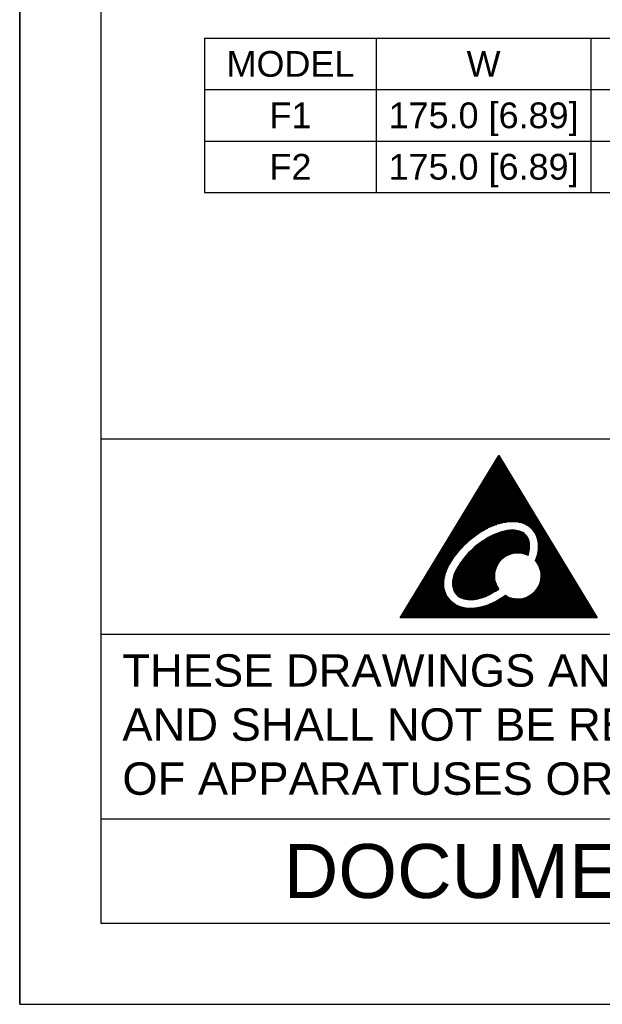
# Model space of a CAD drawing. Header units: millimetres. Extents: x 10777 to 12153, y -350 to 623.
# Tile 1 of 59: x 10777 to 10953, y -350 to -51. Entities that reach past the tile are written whole.
import ezdxf
from ezdxf.enums import TextEntityAlignment as Align

# ---------------------------------------------------------------- set-up
doc = ezdxf.new("R2010")
doc.units = ezdxf.units.MM
doc.layers.add('DIM', color=7, linetype='Continuous')
doc.styles.add('TEXTSTYLE_1', font='arial.ttf')
doc.styles.add('TEXTSTYLE_5', font='arial.ttf')

msp = doc.modelspace()

# ---------------------------------------------------------------- linework, layer by layer
at = {"color": 7}
for p, q in [((10776.87, 623.12), (10776.87, -349.85)), ((10776.87, -349.85), (10776.87, 623.12)), ((10801.44, 598.55), (10801.44, -325.28)), ((11440.26, -178.56), (10801.44, -178.56)), ((10892.16, -232.68), (10922.05, -183.54)), ((10921.2, -184.93), (10922.89, -184.93)), ((10921.34, -184.71), (10922.76, -184.71)), ((10921.48, -184.48), (10922.62, -184.48)), ((10921.61, -184.26), (10922.49, -184.26)), ((10921.75, -184.04), (10922.35, -184.04)), ((10921.88, -183.81), (10922.22, -183.81)), ((10922.02, -183.59), (10922.08, -183.59)), ((10922.05, -183.54), (10951.8, -232.68)), ((10919.44, -187.83), (10924.65, -187.83)), ((10919.57, -187.61), (10924.52, -187.61)), ((10919.71, -187.39), (10924.38, -187.39)), ((10919.85, -187.16), (10924.25, -187.16)), ((10919.98, -186.94), (10924.11, -186.94)), ((10920.12, -186.72), (10923.98, -186.72)), ((10920.25, -186.49), (10923.84, -186.49)), ((10920.39, -186.27), (10923.71, -186.27)), ((10920.53, -186.05), (10923.57, -186.05)), ((10920.66, -185.82), (10923.43, -185.82)), ((10920.8, -185.6), (10923.3, -185.6)), ((10920.93, -185.38), (10923.16, -185.38)), ((10921.07, -185.15), (10923.03, -185.15)), ((10917.53, -190.96), (10926.55, -190.96)), ((10917.67, -190.74), (10926.41, -190.74)), ((10917.81, -190.51), (10926.27, -190.51)), ((10917.94, -190.29), (10926.14, -190.29)), ((10918.08, -190.07), (10926, -190.07)), ((10918.21, -189.84), (10925.87, -189.84)), ((10918.35, -189.62), (10925.73, -189.62)), ((10918.49, -189.4), (10925.6, -189.4)), ((10918.62, -189.17), (10925.46, -189.17)), ((10918.76, -188.95), (10925.33, -188.95)), ((10918.89, -188.73), (10925.19, -188.73)), ((10919.03, -188.5), (10925.06, -188.5)), ((10919.17, -188.28), (10924.92, -188.28)), ((10919.3, -188.06), (10924.79, -188.06)), ((10915.77, -193.87), (10928.3, -193.87)), ((10915.9, -193.64), (10928.17, -193.64)), ((10916.04, -193.42), (10928.03, -193.42)), ((10916.18, -193.2), (10927.9, -193.2)), ((10916.31, -192.97), (10927.76, -192.97)), ((10916.45, -192.75), (10927.63, -192.75)), ((10916.58, -192.53), (10927.49, -192.53)), ((10916.72, -192.3), (10927.36, -192.3)), ((10916.86, -192.08), (10927.22, -192.08)), ((10916.99, -191.86), (10927.09, -191.86)), ((10917.13, -191.63), (10926.95, -191.63)), ((10917.26, -191.41), (10926.82, -191.41)), ((10917.4, -191.19), (10926.68, -191.19)), ((10914, -196.77), (10930.06, -196.77)), ((10914.14, -196.55), (10929.93, -196.55)), ((10914.27, -196.32), (10929.79, -196.32)), ((10914.41, -196.1), (10929.66, -196.1)), ((10914.54, -195.88), (10929.52, -195.88)), ((10914.68, -195.65), (10929.39, -195.65)), ((10914.82, -195.43), (10929.25, -195.43)), ((10914.95, -195.21), (10929.12, -195.21)), ((10915.09, -194.98), (10928.98, -194.98)), ((10915.22, -194.76), (10928.84, -194.76)), ((10915.36, -194.54), (10928.71, -194.54)), ((10915.5, -194.31), (10928.57, -194.31)), ((10915.63, -194.09), (10928.44, -194.09)), ((10912.1, -199.9), (10931.96, -199.9)), ((10912.23, -199.68), (10931.82, -199.68)), ((10912.37, -199.45), (10931.69, -199.45)), ((10912.51, -199.23), (10931.55, -199.23)), ((10912.64, -199.01), (10931.41, -199.01)), ((10912.78, -198.78), (10931.28, -198.78)), ((10912.91, -198.56), (10931.14, -198.56)), ((10913.05, -198.34), (10931.01, -198.34)), ((10913.18, -198.11), (10930.87, -198.11)), ((10913.32, -197.89), (10930.74, -197.89)), ((10913.46, -197.66), (10930.6, -197.66)), ((10913.59, -197.44), (10930.47, -197.44)), ((10913.73, -197.22), (10930.33, -197.22)), ((10913.86, -196.99), (10930.2, -196.99)), ((10910.33, -202.8), (10933.71, -202.8)), ((10910.47, -202.58), (10933.58, -202.58)), ((10910.6, -202.36), (10933.44, -202.36)), ((10910.74, -202.13), (10933.31, -202.13)), ((10910.87, -201.91), (10933.17, -201.91)), ((10911.01, -201.69), (10933.04, -201.69)), ((10911.15, -201.46), (10932.9, -201.46)), ((10911.28, -201.24), (10932.77, -201.24)), ((10911.42, -201.02), (10932.63, -201.02)), ((10911.55, -200.79), (10932.5, -200.79)), ((10911.69, -200.57), (10932.36, -200.57)), ((10911.83, -200.35), (10932.23, -200.35)), ((10911.96, -200.12), (10932.09, -200.12)), ((10908.43, -205.93), (10917.85, -205.93)), ((10908.56, -205.71), (10918.27, -205.71)), ((10908.7, -205.49), (10918.71, -205.49)), ((10908.84, -205.26), (10919.18, -205.26)), ((10908.97, -205.04), (10919.67, -205.04)), ((10909.11, -204.81), (10920.21, -204.81)), ((10909.24, -204.59), (10920.79, -204.59)), ((10909.38, -204.37), (10921.43, -204.37)), ((10909.51, -204.14), (10922.17, -204.14)), ((10909.65, -203.92), (10923.05, -203.92)), ((10909.79, -203.7), (10924.24, -203.7)), ((10909.92, -203.47), (10934.12, -203.47)), ((10910.06, -203.25), (10933.98, -203.25)), ((10910.19, -203.03), (10933.85, -203.03)), ((10928.04, -203.7), (10934.25, -203.7)), ((10928.95, -203.92), (10934.39, -203.92)), ((10929.59, -204.14), (10934.53, -204.14)), ((10930.09, -204.37), (10934.66, -204.37)), ((10930.51, -204.59), (10934.8, -204.59)), ((10930.87, -204.81), (10934.93, -204.81)), ((10931.19, -205.04), (10935.07, -205.04)), ((10931.47, -205.26), (10935.2, -205.26)), ((10931.72, -205.49), (10935.34, -205.49)), ((10931.95, -205.71), (10935.47, -205.71)), ((10932.16, -205.93), (10935.61, -205.93)), ((10906.66, -208.84), (10913.57, -208.84)), ((10906.8, -208.61), (10913.84, -208.61)), ((10906.93, -208.39), (10914.12, -208.39)), ((10907.07, -208.17), (10914.41, -208.17)), ((10907.2, -207.94), (10914.71, -207.94)), ((10907.34, -207.72), (10915.02, -207.72)), ((10907.48, -207.5), (10915.33, -207.5)), ((10907.61, -207.27), (10915.66, -207.27)), ((10907.75, -207.05), (10915.99, -207.05)), ((10907.88, -206.83), (10916.33, -206.83)), ((10908.02, -206.6), (10916.69, -206.6)), ((10908.16, -206.38), (10917.06, -206.38)), ((10908.29, -206.16), (10917.45, -206.16)), ((10918.13, -208.77), (10930.92, -208.77)), ((10918.51, -208.55), (10930.82, -208.55)), ((10918.9, -208.32), (10930.69, -208.32)), ((10919.31, -208.1), (10930.55, -208.1)), ((10919.74, -207.88), (10930.39, -207.88)), ((10920.2, -207.65), (10930.21, -207.65)), ((10920.69, -207.43), (10929.99, -207.43)), ((10921.22, -207.21), (10929.74, -207.21)), ((10921.79, -206.98), (10929.43, -206.98)), ((10922.44, -206.76), (10929.05, -206.76)), ((10923.22, -206.54), (10928.57, -206.54)), ((10924.24, -206.31), (10927.85, -206.31)), ((10932.35, -206.16), (10935.74, -206.16)), ((10932.52, -206.38), (10935.88, -206.38)), ((10932.68, -206.6), (10936.01, -206.6)), ((10932.83, -206.83), (10936.15, -206.83)), ((10932.96, -207.05), (10936.28, -207.05)), ((10933.09, -207.27), (10936.42, -207.27)), ((10933.2, -207.5), (10936.55, -207.5)), ((10933.3, -207.72), (10936.69, -207.72)), ((10933.39, -207.94), (10936.82, -207.94)), ((10933.48, -208.17), (10936.96, -208.17)), ((10933.56, -208.39), (10937.1, -208.39)), ((10933.63, -208.61), (10937.23, -208.61)), ((10933.69, -208.84), (10937.37, -208.84)), ((10904.89, -211.74), (10910.51, -211.74)), ((10905.03, -211.52), (10910.71, -211.52)), ((10905.16, -211.29), (10910.92, -211.29)), ((10905.3, -211.07), (10911.14, -211.07)), ((10905.44, -210.85), (10911.36, -210.85)), ((10905.57, -210.62), (10911.58, -210.62)), ((10905.71, -210.4), (10911.81, -210.4)), ((10905.84, -210.18), (10912.04, -210.18)), ((10905.98, -209.95), (10912.28, -209.95)), ((10906.12, -209.73), (10912.53, -209.73)), ((10906.25, -209.51), (10912.78, -209.51)), ((10906.39, -209.28), (10913.03, -209.28)), ((10906.52, -209.06), (10913.3, -209.06)), ((10914, -211.9), (10931.29, -211.9)), ((10914.25, -211.68), (10931.32, -211.68)), ((10914.5, -211.45), (10931.34, -211.45)), ((10914.75, -211.23), (10931.35, -211.23)), ((10915.01, -211.01), (10931.35, -211.01)), ((10915.28, -210.78), (10931.35, -210.78)), ((10915.56, -210.56), (10931.34, -210.56)), ((10915.85, -210.34), (10931.32, -210.34)), ((10916.14, -210.11), (10931.29, -210.11)), ((10916.45, -209.89), (10931.26, -209.89)), ((10916.76, -209.66), (10931.21, -209.66)), ((10917.08, -209.44), (10931.16, -209.44)), ((10917.42, -209.22), (10931.09, -209.22)), ((10917.77, -208.99), (10931.01, -208.99)), ((10933.74, -209.06), (10937.5, -209.06)), ((10933.79, -209.28), (10937.64, -209.28)), ((10933.83, -209.51), (10937.77, -209.51)), ((10933.87, -209.73), (10937.91, -209.73)), ((10933.9, -209.95), (10938.04, -209.95)), ((10933.92, -210.18), (10938.18, -210.18)), ((10933.92, -211.74), (10939.12, -211.74)), ((10933.93, -210.4), (10938.31, -210.4)), ((10933.94, -211.52), (10938.99, -211.52)), ((10933.95, -210.62), (10938.45, -210.62)), ((10933.95, -210.85), (10938.58, -210.85)), ((10933.95, -211.07), (10938.72, -211.07)), ((10933.95, -211.29), (10938.85, -211.29)), ((10902.99, -214.87), (10908.05, -214.87)), ((10903.13, -214.65), (10908.2, -214.65)), ((10903.26, -214.42), (10908.35, -214.42)), ((10903.4, -214.2), (10908.51, -214.2)), ((10903.53, -213.98), (10908.67, -213.98)), ((10903.67, -213.75), (10908.84, -213.75)), ((10903.81, -213.53), (10909.01, -213.53)), ((10903.94, -213.31), (10909.18, -213.31)), ((10904.08, -213.08), (10909.36, -213.08)), ((10904.21, -212.86), (10909.54, -212.86)), ((10904.35, -212.64), (10909.72, -212.64)), ((10904.49, -212.41), (10909.91, -212.41)), ((10904.62, -212.19), (10910.11, -212.19)), ((10904.76, -211.96), (10910.31, -211.96)), ((10911.32, -214.8), (10923.03, -214.8)), ((10911.5, -214.58), (10923.29, -214.58)), ((10911.68, -214.36), (10923.58, -214.36)), ((10911.87, -214.13), (10923.9, -214.13)), ((10912.06, -213.91), (10924.27, -213.91)), ((10912.25, -213.69), (10924.7, -213.69)), ((10912.46, -213.46), (10925.22, -213.46)), ((10912.66, -213.24), (10925.89, -213.24)), ((10912.87, -213.02), (10927.01, -213.02)), ((10913.09, -212.79), (10931.12, -212.79)), ((10913.31, -212.57), (10931.17, -212.57)), ((10913.53, -212.35), (10931.22, -212.35)), ((10913.77, -212.12), (10931.26, -212.12)), ((10928.61, -213.02), (10931.06, -213.02)), ((10929.64, -213.24), (10930.99, -213.24)), ((10930.27, -213.46), (10930.93, -213.46)), ((10930.82, -213.69), (10930.86, -213.69)), ((10933.19, -214.87), (10941.02, -214.87)), ((10933.28, -214.65), (10940.88, -214.65)), ((10933.35, -214.42), (10940.75, -214.42)), ((10933.43, -214.2), (10940.61, -214.2)), ((10933.5, -213.98), (10940.48, -213.98)), ((10933.56, -213.75), (10940.34, -213.75)), ((10933.62, -213.53), (10940.21, -213.53)), ((10933.67, -213.31), (10940.07, -213.31)), ((10933.72, -213.08), (10939.94, -213.08)), ((10933.77, -212.86), (10939.8, -212.86)), ((10933.81, -212.64), (10939.67, -212.64)), ((10933.84, -212.41), (10939.53, -212.41)), ((10933.87, -212.19), (10939.39, -212.19)), ((10933.9, -211.96), (10939.26, -211.96)), ((10901.22, -217.77), (10906.44, -217.77)), ((10901.36, -217.55), (10906.54, -217.55)), ((10901.49, -217.33), (10906.64, -217.33)), ((10901.63, -217.1), (10906.75, -217.1)), ((10901.77, -216.88), (10906.86, -216.88)), ((10901.9, -216.66), (10906.98, -216.66)), ((10902.04, -216.43), (10907.1, -216.43)), ((10902.17, -216.21), (10907.22, -216.21)), ((10902.31, -215.99), (10907.35, -215.99)), ((10902.45, -215.76), (10907.48, -215.76)), ((10902.58, -215.54), (10907.62, -215.54)), ((10902.72, -215.32), (10907.76, -215.32)), ((10902.85, -215.09), (10907.9, -215.09)), ((10909.35, -217.71), (10921.15, -217.71)), ((10909.48, -217.49), (10921.23, -217.49)), ((10909.61, -217.26), (10921.32, -217.26)), ((10909.75, -217.04), (10921.41, -217.04)), ((10909.89, -216.81), (10921.52, -216.81)), ((10910.04, -216.59), (10921.64, -216.59)), ((10910.18, -216.37), (10921.76, -216.37)), ((10910.33, -216.14), (10921.9, -216.14)), ((10910.49, -215.92), (10922.05, -215.92)), ((10910.65, -215.7), (10922.21, -215.7)), ((10910.81, -215.47), (10922.39, -215.47)), ((10910.98, -215.25), (10922.58, -215.25)), ((10911.15, -215.03), (10922.79, -215.03)), ((10933.01, -215.32), (10941.29, -215.32)), ((10933.11, -215.09), (10941.15, -215.09)), ((10933.16, -215.54), (10941.42, -215.54)), ((10933.33, -215.76), (10941.56, -215.76)), ((10933.5, -215.99), (10941.69, -215.99)), ((10933.65, -216.21), (10941.83, -216.21)), ((10933.78, -216.43), (10941.96, -216.43)), ((10933.91, -216.66), (10942.1, -216.66)), ((10934.02, -216.88), (10942.24, -216.88)), ((10934.13, -217.1), (10942.37, -217.1)), ((10934.23, -217.33), (10942.51, -217.33)), ((10934.31, -217.55), (10942.64, -217.55)), ((10934.39, -217.77), (10942.78, -217.77)), ((10899.46, -220.68), (10905.52, -220.68)), ((10899.59, -220.46), (10905.56, -220.46)), ((10899.73, -220.23), (10905.61, -220.23)), ((10899.86, -220.01), (10905.66, -220.01)), ((10900, -219.79), (10905.72, -219.79)), ((10900.14, -219.56), (10905.79, -219.56)), ((10900.27, -219.34), (10905.85, -219.34)), ((10900.41, -219.11), (10905.92, -219.11)), ((10900.54, -218.89), (10906, -218.89)), ((10900.68, -218.67), (10906.08, -218.67)), ((10900.82, -218.44), (10906.16, -218.44)), ((10900.95, -218.22), (10906.25, -218.22)), ((10901.09, -218), (10906.34, -218)), ((10908.08, -220.84), (10920.8, -220.84)), ((10908.13, -220.61), (10920.78, -220.61)), ((10908.19, -220.39), (10920.76, -220.39)), ((10908.26, -220.17), (10920.76, -220.17)), ((10908.33, -219.94), (10920.76, -219.94)), ((10908.4, -219.72), (10920.76, -219.72)), ((10908.49, -219.5), (10920.78, -219.5)), ((10908.58, -219.27), (10920.8, -219.27)), ((10908.67, -219.05), (10920.83, -219.05)), ((10908.77, -218.83), (10920.86, -218.83)), ((10908.88, -218.6), (10920.9, -218.6)), ((10908.99, -218.38), (10920.95, -218.38)), ((10909.1, -218.16), (10921.01, -218.16)), ((10909.22, -217.93), (10921.08, -217.93)), ((10934.46, -218), (10942.91, -218)), ((10934.52, -218.22), (10943.05, -218.22)), ((10934.58, -218.44), (10943.18, -218.44)), ((10934.62, -218.67), (10943.32, -218.67)), ((10934.66, -218.89), (10943.45, -218.89)), ((10934.69, -219.11), (10943.59, -219.11)), ((10934.71, -220.68), (10944.53, -220.68)), ((10934.72, -219.34), (10943.72, -219.34)), ((10934.73, -219.56), (10943.86, -219.56)), ((10934.73, -220.46), (10944.4, -220.46)), ((10934.74, -219.79), (10943.99, -219.79)), ((10934.74, -220.01), (10944.13, -220.01)), ((10934.74, -220.23), (10944.26, -220.23)), ((10897.55, -223.81), (10905.46, -223.81)), ((10897.69, -223.58), (10905.42, -223.58)), ((10897.82, -223.36), (10905.38, -223.36)), ((10897.96, -223.14), (10905.36, -223.14)), ((10898.1, -222.91), (10905.34, -222.91)), ((10898.23, -222.69), (10905.33, -222.69)), ((10898.37, -222.47), (10905.33, -222.47)), ((10898.5, -222.24), (10905.34, -222.24)), ((10898.64, -222.02), (10905.35, -222.02)), ((10898.78, -221.8), (10905.36, -221.8)), ((10898.91, -221.57), (10905.38, -221.57)), ((10899.05, -221.35), (10905.41, -221.35)), ((10899.18, -221.13), (10905.44, -221.13)), ((10899.32, -220.9), (10905.48, -220.9)), ((10907.93, -222.18), (10921.12, -222.18)), ((10907.93, -222.4), (10921.21, -222.4)), ((10907.94, -221.95), (10921.04, -221.95)), ((10907.94, -222.62), (10921.3, -222.62)), ((10907.95, -221.73), (10920.98, -221.73)), ((10907.96, -222.85), (10921.41, -222.85)), ((10907.97, -221.51), (10920.92, -221.51)), ((10907.99, -223.07), (10921.52, -223.07)), ((10908, -221.28), (10920.87, -221.28)), ((10908.02, -223.29), (10921.64, -223.29)), ((10908.04, -221.06), (10920.83, -221.06)), ((10908.07, -223.52), (10921.77, -223.52)), ((10908.13, -223.74), (10921.9, -223.74)), ((10933.59, -223.81), (10946.43, -223.81)), ((10933.74, -223.58), (10946.29, -223.58)), ((10933.87, -223.36), (10946.16, -223.36)), ((10933.98, -223.14), (10946.02, -223.14)), ((10934.09, -222.91), (10945.89, -222.91)), ((10934.19, -222.69), (10945.75, -222.69)), ((10934.28, -222.47), (10945.62, -222.47)), ((10934.36, -222.24), (10945.48, -222.24)), ((10934.44, -222.02), (10945.35, -222.02)), ((10934.5, -221.8), (10945.21, -221.8)), ((10934.56, -221.57), (10945.08, -221.57)), ((10934.61, -221.35), (10944.94, -221.35)), ((10934.65, -221.13), (10944.8, -221.13)), ((10934.68, -220.9), (10944.67, -220.9)), ((10895.79, -226.71), (10906.75, -226.71)), ((10895.92, -226.49), (10906.59, -226.49)), ((10896.06, -226.26), (10906.44, -226.26)), ((10896.19, -226.04), (10906.3, -226.04)), ((10896.33, -225.82), (10906.18, -225.82)), ((10896.47, -225.59), (10906.06, -225.59)), ((10896.6, -225.37), (10905.96, -225.37)), ((10896.74, -225.15), (10905.86, -225.15)), ((10896.87, -224.92), (10905.77, -224.92)), ((10897.01, -224.7), (10905.69, -224.7)), ((10897.14, -224.48), (10905.62, -224.48)), ((10897.28, -224.25), (10905.56, -224.25)), ((10897.42, -224.03), (10905.5, -224.03)), ((10908.2, -223.96), (10922.03, -223.96)), ((10908.28, -224.19), (10921.73, -224.19)), ((10908.38, -224.41), (10921.32, -224.41)), ((10908.49, -224.64), (10920.93, -224.64)), ((10908.62, -224.86), (10920.54, -224.86)), ((10908.77, -225.08), (10920.14, -225.08)), ((10908.94, -225.31), (10919.75, -225.31)), ((10909.14, -225.53), (10919.34, -225.53)), ((10909.36, -225.75), (10918.91, -225.75)), ((10909.61, -225.98), (10918.46, -225.98)), ((10909.91, -226.2), (10917.96, -226.2)), ((10910.26, -226.42), (10917.4, -226.42)), ((10910.7, -226.65), (10916.75, -226.65)), ((10922.69, -226.71), (10925.92, -226.71)), ((10923.04, -226.49), (10925.24, -226.49)), ((10923.38, -226.26), (10924.73, -226.26)), ((10923.72, -226.04), (10924.3, -226.04)), ((10929.6, -226.71), (10948.19, -226.71)), ((10930.28, -226.49), (10948.05, -226.49)), ((10930.79, -226.26), (10947.92, -226.26)), ((10931.22, -226.04), (10947.78, -226.04)), ((10931.58, -225.82), (10947.65, -225.82)), ((10931.9, -225.59), (10947.51, -225.59)), ((10932.19, -225.37), (10947.37, -225.37)), ((10932.45, -225.15), (10947.24, -225.15)), ((10932.68, -224.92), (10947.1, -224.92)), ((10932.9, -224.7), (10946.97, -224.7)), ((10933.09, -224.48), (10946.83, -224.48)), ((10933.27, -224.25), (10946.7, -224.25)), ((10933.44, -224.03), (10946.56, -224.03)), ((10894.02, -229.62), (10911.58, -229.62)), ((10894.15, -229.39), (10910.64, -229.39)), ((10894.29, -229.17), (10909.99, -229.17)), ((10894.43, -228.95), (10909.48, -228.95)), ((10894.56, -228.72), (10909.04, -228.72)), ((10894.7, -228.5), (10908.67, -228.5)), ((10894.83, -228.28), (10908.34, -228.28)), ((10894.97, -228.05), (10908.04, -228.05)), ((10895.11, -227.83), (10907.77, -227.83)), ((10895.24, -227.61), (10907.53, -227.61)), ((10895.38, -227.38), (10907.31, -227.38)), ((10895.51, -227.16), (10907.11, -227.16)), ((10895.65, -226.93), (10906.92, -226.93)), ((10911.28, -226.87), (10915.94, -226.87)), ((10912.25, -227.09), (10914.72, -227.09)), ((10915.36, -229.62), (10949.94, -229.62)), ((10916.49, -229.39), (10949.81, -229.39)), ((10917.34, -229.17), (10949.67, -229.17)), ((10918.04, -228.95), (10949.54, -228.95)), ((10918.67, -228.72), (10949.4, -228.72)), ((10919.23, -228.5), (10949.27, -228.5)), ((10919.75, -228.28), (10949.13, -228.28)), ((10920.24, -228.05), (10949, -228.05)), ((10920.69, -227.83), (10948.86, -227.83)), ((10921.13, -227.61), (10948.73, -227.61)), ((10921.54, -227.38), (10948.59, -227.38)), ((10921.94, -227.16), (10948.46, -227.16)), ((10922.32, -226.93), (10927.19, -226.93)), ((10928.32, -226.93), (10948.32, -226.93)), ((10951.8, -232.68), (10892.16, -232.68)), ((10892.25, -232.52), (10951.7, -232.52)), ((10892.39, -232.3), (10951.57, -232.3)), ((10892.52, -232.07), (10951.43, -232.07)), ((10892.66, -231.85), (10951.3, -231.85)), ((10892.8, -231.63), (10951.16, -231.63)), ((10892.93, -231.4), (10951.03, -231.4)), ((10893.07, -231.18), (10950.89, -231.18)), ((10893.2, -230.96), (10950.76, -230.96)), ((10893.34, -230.73), (10950.62, -230.73)), ((10893.47, -230.51), (10950.49, -230.51)), ((10893.61, -230.29), (10950.35, -230.29)), ((10893.75, -230.06), (10950.22, -230.06)), ((10893.88, -229.84), (10950.08, -229.84)), ((11440.26, -237.72), (10801.44, -237.72)), ((11440.26, -293.69), (10801.44, -293.69)), ((10801.44, -325.28), (11440.26, -325.28)), ((10776.87, -349.85), (11464.83, -349.85))]:
    msp.add_line(p, q, dxfattribs=at)
at = {"color": 7, "linetype": 'Continuous'}
for p, q in [((10832.89, -56.98), (11352.89, -56.98)), ((10832.89, -56.98), (10832.89, -103.78)), ((10884.89, -56.98), (10884.89, -103.78)), ((10949.89, -56.98), (10949.89, -103.78)), ((10832.89, -72.58), (11352.89, -72.58)), ((10832.89, -88.18), (11352.89, -88.18)), ((10832.89, -103.78), (11352.89, -103.78))]:
    msp.add_line(p, q, dxfattribs=at)
at = {"color": 7, "linetype": 'Continuous', "lineweight": 0}
for p, q in [((10922.05, -183.54), (10892.16, -232.68)), ((10951.8, -232.68), (10922.05, -183.54)), ((10892.16, -232.68), (10951.8, -232.68))]:
    msp.add_line(p, q, dxfattribs=at)
at = {"color": 7, "lineweight": 5}
msp.add_open_spline([(10927.75, -226.96), (10926.36, -226.96), (10925.07, -226.55), (10923.99, -225.85), (10923.99, -225.85), (10923.96, -225.87), (10923.93, -225.89), (10923.9, -225.91), (10923.9, -225.91), (10920.52, -228.26), (10916.84, -229.76), (10913.43, -229.77), (10913.43, -229.77), (10913.24, -229.77), (10913.06, -229.77), (10912.89, -229.76), (10912.89, -229.76), (10910.35, -229.65), (10908.42, -228.62), (10907.19, -227.25), (10907.19, -227.25), (10905.96, -225.89), (10905.4, -224.26), (10905.34, -222.84), (10905.34, -222.84), (10905.34, -222.72), (10905.33, -222.61), (10905.33, -222.49), (10905.33, -222.49), (10905.38, -218.29), (10908.25, -213.75), (10912.17, -210.05), (10912.17, -210.05), (10916.12, -206.4), (10921.2, -203.6), (10926.19, -203.54), (10926.19, -203.54), (10926.21, -203.54), (10926.23, -203.54), (10926.26, -203.54), (10926.26, -203.54), (10928.58, -203.53), (10930.56, -204.3), (10931.91, -205.67), (10931.91, -205.67), (10933.27, -207.04), (10933.96, -208.93), (10933.95, -210.97), (10933.95, -210.97), (10933.95, -212.38), (10933.63, -213.86), (10933, -215.35), (10933, -215.35), (10934.08, -216.58), (10934.74, -218.19), (10934.74, -219.96), (10934.74, -219.96), (10934.74, -223.82), (10931.62, -226.96), (10927.75, -226.96)], degree=3, knots=[0, 0, 0, 0, 0.066667, 0.066667, 0.066667, 0.066667, 0.133333, 0.133333, 0.133333, 0.133333, 0.2, 0.2, 0.2, 0.2, 0.266667, 0.266667, 0.266667, 0.266667, 0.333333, 0.333333, 0.333333, 0.333333, 0.4, 0.4, 0.4, 0.4, 0.466667, 0.466667, 0.466667, 0.466667, 0.533333, 0.533333, 0.533333, 0.533333, 0.6, 0.6, 0.6, 0.6, 0.666667, 0.666667, 0.666667, 0.666667, 0.733333, 0.733333, 0.733333, 0.733333, 0.8, 0.8, 0.8, 0.8, 0.866667, 0.866667, 0.866667, 0.866667, 0.933333, 0.933333, 0.933333, 0.933333, 1, 1, 1, 1], dxfattribs=at)
at = {"color": 7}
msp.add_open_spline([(10930.85, -213.7), (10930.99, -213.26), (10931.26, -212.36), (10931.41, -210.8), (10931.18, -209.07), (10930.15, -207.34), (10928.34, -206.3), (10924.63, -205.89), (10919.39, -207.66), (10913.93, -211.61), (10909.8, -216.47), (10907.57, -221.01), (10908.16, -224.19), (10909.17, -225.75), (10910.9, -226.92), (10912.5, -227.17), (10914.9, -227.19), (10918.09, -226.45), (10920.68, -224.73), (10922.06, -224.02)], degree=3, knots=[0, 0, 0, 0, 0.312367, 0.624583, 1.046436, 1.466715, 1.926852, 2.389378, 3.938121, 5.485059, 6.870888, 8.243304, 8.638919, 8.982344, 9.46431, 9.993919, 10.040204, 11.076714, 12.117258, 12.117258, 12.117258, 12.117258], dxfattribs=at)
msp.add_spline([(10922.06, -224.02), (10921.09, -222.09), (10920.76, -219.96), (10922.81, -215.02), (10927.75, -212.97), (10929.35, -213.16), (10930.85, -213.7)], degree=3, dxfattribs=at)

# ---------------------------------------------------------------- texts
at = {"color": 7, "linetype": 'Continuous', "char_height": 7.8, "attachment_point": 2, "line_spacing_factor": 0.9, "style": 'TEXTSTYLE_5'}
for s, insert, width in [('MODEL', (10858.89, -60.88), 38.681), ('W', (10917.39, -60.88), 10.2647), ('F1', (10858.89, -76.48), 12.7004), ('175.0 [6.89]', (10917.39, -76.48), 57.4996), ('F2', (10858.89, -92.08), 12.7004), ('175.0 [6.89]', (10917.39, -92.08), 57.4996)]:
    msp.add_mtext(s, dxfattribs=dict(at, insert=insert, width=width))
at = {"color": 7, "insert": (10807.97, -243.75), "char_height": 9.828, "width": 644.5168, "attachment_point": 1, "style": 'TEXTSTYLE_1'}
msp.add_mtext('THESE DRAWINGS AND SPECIFICATIONS ARE THE PROPERTY OF DELTA ELECTRONICS, INC. \\PAND SHALL NOT BE REPRODUCED OR USED AS THE BASIS FOR THE MANUFACTURE OR SELL \\POF APPARATUSES OR DEVICES WITHOUT PERMISSION.', dxfattribs=at)
at = {"layer": 'DIM', "color": 7, "style": 'TEXTSTYLE_1'}
msp.add_text('DOCUMENT NAME', height=16.38, dxfattribs=at).set_placement((10959.17, -317.63), align=Align.CENTER)

doc.saveas('drawing.dxf')
